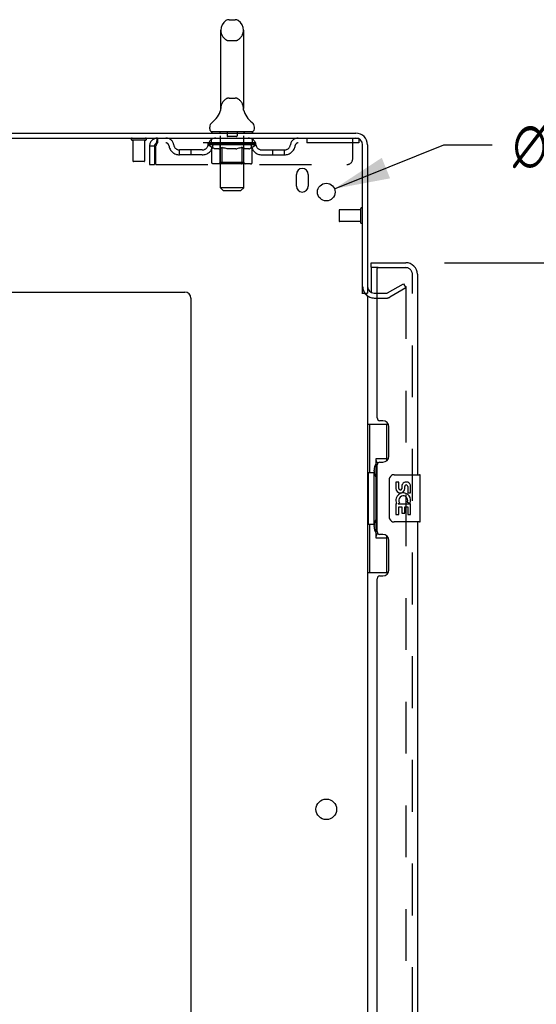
# Model space of a CAD drawing. Header units: inches. Extents: x 0 to 200, y 0 to 129.
# Tile 42 of 97: x 24 to 35, y 64 to 85. Entities that reach past the tile are written whole.
import ezdxf

# ---------------------------------------------------------------- set-up
doc = ezdxf.new("R2010")
doc.units = ezdxf.units.IN
doc.header["$LTSCALE"] = 11
doc.header["$MEASUREMENT"] = 0
doc.linetypes.add('HIDDEN', pattern=[0.2, 0.1, -0.1])
doc.layers.get('0').update_dxf_attribs({"linetype": 'CONTINUOUS'})
for name, color, linetype in [('DEFAULT_2', 8, 'HIDDEN'), ('DIMENSIONS', 7, 'CONTINUOUS'), ('DOOR_ASSEMBLY', 7, 'CONTINUOUS')]:
    doc.layers.add(name, color=color, linetype=linetype)
doc.styles.get("Standard").update_dxf_attribs({"font": 'arial.ttf'})
doc.styles.add('TEXTSTYLE_1', font='gdt', dxfattribs={"width": 0.8})
doc.dimstyles.new('DIMSTYLE_1', dxfattribs={"dimtxt": 0.882353, "dimasz": 1.176471, "dimexe": 0.09, "dimexo": 0.07, "dimgap": 0.0375, "dimtad": 0, "dimtih": 1, "dimtoh": 1, "dimzin": 4, "dimdsep": 46, "dimtxsty": 'Standard', "dimblk": '_FILLED', "dimblk1": '_FILLED', "dimblk2": '_FILLED', "dimcen": 0.09, "dimadec": 3, "dimazin": 1, "dimtfac": 1, "dimtdec": 3, "dimtofl": 0, "dimtmove": 0, "dimatfit": 3, "dimldrblk": '_FILLED', "dimfxl": 0, "dimtolj": 1, "dimtzin": 4, "dimarcsym": 0})
doc.dimstyles.new('DIMSTYLE_2', dxfattribs={"dimtxt": 0.882353, "dimasz": 1.176471, "dimexe": 0.09, "dimexo": 0.07, "dimgap": 0.09, "dimtad": 0, "dimtih": 1, "dimtoh": 1, "dimzin": 4, "dimdsep": 46, "dimtxsty": 'Standard', "dimblk": '_FILLED', "dimblk1": '_FILLED', "dimblk2": '_FILLED', "dimcen": 0.09, "dimadec": 3, "dimazin": 1, "dimtfac": 1, "dimtdec": 3, "dimtofl": 0, "dimtmove": 0, "dimatfit": 1, "dimldrblk": '_FILLED', "dimfxl": 0, "dimtolj": 1, "dimtzin": 4, "dimarcsym": 0})

# ---------------------------------------------------------------- blocks, each defined once
blk = doc.blocks.new('_FILLED')
at = {"color": 0, "linetype": 'ByBlock'}
blk.add_solid([(0, 0), (-1, 0.2), (-1, -0.2)], dxfattribs=at)
blk = doc.blocks.new('*D9')
at = {"layer": 'DIMENSIONS', "color": 2, "linetype": 'Continuous'}
for p, q in [((32.707, 80.042), (37.889, 80.042)), ((36.83, 80.042), (36.83, 50.267)), ((36.83, 17.542), (36.83, 47.179)), ((32.707, 17.542), (37.889, 17.542))]:
    blk.add_line(p, q, dxfattribs=at)
at = {"layer": 'DIMENSIONS', "color": 2, "linetype": 'Continuous', "xscale": 1.1764705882, "yscale": 1.1764705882, "zscale": 1.1764705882}
for p, rotation in [((36.83, 80.042), 90), ((36.83, 17.542), 270)]:
    blk.add_blockref('_FILLED', p, dxfattribs=dict(at, rotation=rotation))
at = {"layer": 'DIMENSIONS', "color": 2, "linetype": 'Continuous', "insert": (36.83, 49.826), "char_height": 0.8824, "width": 3.69342, "attachment_point": 2, "line_spacing_factor": 0.9}
blk.add_mtext('62.50\\PDOOR', dxfattribs=at)
blk = doc.blocks.new('*D19')
at = {"layer": 'DIMENSIONS', "color": 2, "linetype": 'Continuous'}
for p, q in [((30.371, 81.612), (32.689, 82.545)), ((32.689, 82.545), (33.718, 82.545))]:
    blk.add_line(p, q, dxfattribs=at)
at = {"layer": 'DIMENSIONS', "color": 2, "linetype": 'Continuous', "xscale": 1.1764705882, "yscale": 1.1764705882, "zscale": 1.1764705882, "rotation": 201.9136037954}
blk.add_blockref('_FILLED', (30.371, 81.612), dxfattribs=at)
at = {"layer": 'DIMENSIONS', "color": 2, "linetype": 'Continuous', "insert": (34.159, 82.986), "char_height": 0.88235, "width": 2.88869, "attachment_point": 1, "line_spacing_factor": 0.9, "style": 'TEXTSTYLE_1'}
blk.add_mtext('{\\fgdt;n}\\fArial;.38', dxfattribs=at)

msp = doc.modelspace()

# ---------------------------------------------------------------- linework, layer by layer
at = {"color": 7, "linetype": 'Continuous'}
for p, q in [((28.133, 85.2), (28.261, 85.2)), ((27.955, 84.978), (27.955, 83.315)), ((28.438, 84.978), (28.438, 83.315)), ((27.95, 83.271), (27.95, 83.27)), ((27.954, 83.286), (27.953, 83.285)), ((27.953, 83.285), (27.953, 83.285)), ((27.953, 83.285), (27.953, 83.284)), ((27.953, 83.284), (27.953, 83.283)), ((27.955, 83.293), (27.954, 83.292)), ((27.954, 83.292), (27.954, 83.291)), ((27.954, 83.291), (27.954, 83.29)), ((27.954, 83.29), (27.954, 83.289)), ((27.954, 83.289), (27.954, 83.288)), ((27.954, 83.288), (27.954, 83.287)), ((27.954, 83.287), (27.954, 83.286)), ((27.955, 83.315), (27.955, 83.31)), ((27.955, 83.296), (27.955, 83.294)), ((27.955, 83.294), (27.955, 83.293)), ((28.438, 83.31), (28.438, 83.315)), ((28.438, 83.309), (28.438, 83.31)), ((28.44, 83.285), (28.44, 83.287)), ((28.44, 83.284), (28.44, 83.285)), ((28.44, 83.284), (28.44, 83.284)), ((28.441, 83.283), (28.44, 83.284)), ((28.441, 83.283), (28.44, 83.284)), ((28.444, 83.27), (28.444, 83.271)), ((28.444, 83.27), (28.444, 83.27)), ((27.722, 82.882), (27.722, 82.92)), ((27.759, 82.822), (27.759, 82.792)), ((28.634, 82.822), (27.759, 82.822)), ((28.634, 82.822), (28.634, 82.792)), ((28.672, 82.882), (28.672, 82.92)), ((30.968, 79.396), (31.072, 79.396))]:
    msp.add_line(p, q, dxfattribs=at)
at = {"color": 3, "linetype": 'Continuous'}
for p, q in [((13.124, 82.792), (30.825, 82.792)), ((13.162, 82.688), (30.825, 82.688)), ((30.968, 79.385), (30.968, 82.546)), ((31.072, 82.546), (31.072, 79.396)), ((29.562, 81.667), (29.562, 81.917)), ((29.812, 81.917), (29.812, 81.667)), ((15.322, 79.417), (27.197, 79.417)), ((27.322, 79.292), (27.322, 16.917)), ((31.072, 79.344), (31.072, 18.24)), ((31.214, 79.396), (31.276, 79.396))]:
    msp.add_line(p, q, dxfattribs=at)
at = {"color": 7, "linetype": 'Continuous'}
for points in [[(27.955, 83.31), (27.955, 83.309), (27.955, 83.308), (27.955, 83.308), (27.955, 83.307), (27.955, 83.306), (27.955, 83.306), (27.955, 83.305), (27.955, 83.304), (27.955, 83.304), (27.955, 83.303), (27.955, 83.302)], [(27.955, 83.302), (27.955, 83.302), (27.955, 83.301), (27.955, 83.301), (27.955, 83.3), (27.955, 83.299), (27.955, 83.299), (27.955, 83.298), (27.955, 83.298), (27.955, 83.297), (27.955, 83.297), (27.955, 83.296), (27.955, 83.296)], [(28.44, 83.287), (28.44, 83.288), (28.44, 83.288), (28.44, 83.289), (28.44, 83.289), (28.439, 83.29), (28.439, 83.29), (28.439, 83.291), (28.439, 83.292), (28.439, 83.292), (28.439, 83.293), (28.439, 83.293), (28.439, 83.294), (28.439, 83.294), (28.439, 83.295), (28.439, 83.296), (28.439, 83.296), (28.439, 83.297), (28.439, 83.298), (28.439, 83.298), (28.439, 83.299), (28.438, 83.3), (28.438, 83.3), (28.438, 83.301), (28.438, 83.302), (28.438, 83.302), (28.438, 83.303), (28.438, 83.304), (28.438, 83.304), (28.438, 83.305), (28.438, 83.306), (28.438, 83.307), (28.438, 83.307), (28.438, 83.308), (28.438, 83.309)]]:
    msp.add_lwpolyline(points, dxfattribs=at)
at = {"color": 3, "linetype": 'Continuous'}
for centre, radius in [((30.197, 81.542), 0.188), ((30.197, 68.442), 0.219)]:
    msp.add_circle(centre, radius, dxfattribs=at)
at = {"color": 7, "linetype": 'Continuous'}
for centre, radius, start, end in [((28.197, 84.978), 0.241, 123.1848, 180), ((28.133, 85.075), 0.125, 90, 123.1848), ((28.261, 85.075), 0.125, 56.8152, 90), ((28.197, 84.978), 0.241, 0, 56.8152), ((27.473, 83.421), 0.5, 306.7414, 344.6791), ((28.921, 83.421), 0.5, 195.3209, 233.2586), ((27.847, 82.92), 0.125, 126.7414, 180), ((28.547, 82.92), 0.125, 0, 53.2586), ((27.782, 82.882), 0.06, 180, 270), ((28.612, 82.882), 0.06, 270, 360)]:
    msp.add_arc(centre, radius, start, end, dxfattribs=at)
at = {"color": 3, "linetype": 'Continuous'}
for centre, radius, start, end in [((30.825, 82.546), 0.246, 0, 90), ((30.825, 82.546), 0.142, 0, 90), ((29.687, 81.917), 0.125, 0, 180), ((29.687, 81.667), 0.125, 180, 360), ((27.197, 79.292), 0.125, 0, 90), ((31.214, 79.539), 0.142, 180, 270)]:
    msp.add_arc(centre, radius, start, end, dxfattribs=at)
at = {"layer": 'DEFAULT_2', "color": 8, "linetype": 'HIDDEN'}
for p, q in [((28.133, 84.755), (28.261, 84.755)), ((28.133, 83.537), (28.261, 83.537)), ((27.95, 83.27), (27.95, 83.27)), ((27.95, 83.27), (27.95, 83.27)), ((27.95, 83.27), (27.95, 83.27)), ((27.955, 83.293), (27.954, 83.292)), ((27.954, 83.292), (27.954, 83.291)), ((27.954, 83.291), (27.954, 83.29)), ((27.954, 83.29), (27.954, 83.289)), ((27.954, 83.289), (27.954, 83.288)), ((27.954, 83.288), (27.954, 83.287)), ((27.954, 83.287), (27.954, 83.286)), ((27.955, 83.309), (27.955, 83.308)), ((27.955, 83.305), (27.955, 83.304)), ((27.955, 83.304), (27.955, 83.304)), ((27.955, 83.303), (27.955, 83.303)), ((27.955, 83.302), (27.955, 83.302)), ((27.955, 83.302), (27.955, 83.302)), ((27.955, 83.301), (27.955, 83.301)), ((27.955, 83.301), (27.955, 83.301)), ((27.955, 83.3), (27.955, 83.3)), ((27.955, 83.299), (27.955, 83.299)), ((27.955, 83.296), (27.955, 83.295)), ((27.955, 83.295), (27.955, 83.294)), ((27.955, 83.294), (27.955, 83.293)), ((28.438, 83.31), (28.438, 83.31)), ((28.438, 83.306), (28.438, 83.306)), ((28.438, 83.304), (28.438, 83.304)), ((28.438, 83.302), (28.438, 83.303)), ((28.438, 83.301), (28.438, 83.301)), ((28.439, 83.294), (28.439, 83.294)), ((28.44, 83.287), (28.44, 83.288)), ((28.44, 83.286), (28.44, 83.287)), ((28.44, 83.284), (28.44, 83.285)), ((28.44, 83.285), (28.44, 83.285)), ((27.939, 82.822), (27.939, 82.792)), ((27.948, 81.632), (27.948, 82.792)), ((28.092, 82.812), (28.092, 82.732)), ((28.302, 82.812), (28.302, 82.732)), ((28.446, 81.632), (28.446, 82.792)), ((28.454, 82.822), (28.454, 82.792)), ((26.36, 82.645), (26.076, 82.645)), ((26.094, 82.645), (26.094, 82.198)), ((26.342, 82.645), (26.342, 82.198)), ((26.614, 82.688), (26.614, 82.584)), ((30.884, 82.584), (26.614, 82.584)), ((27.691, 82.547), (27.691, 82.584)), ((27.77, 82.491), (27.691, 82.547)), ((28.703, 82.547), (27.691, 82.547)), ((27.698, 82.579), (27.698, 82.584)), ((27.705, 82.576), (27.705, 82.579)), ((27.705, 82.576), (28.688, 82.576)), ((27.712, 82.576), (27.712, 82.579)), ((27.713, 82.576), (27.713, 82.579)), ((27.721, 82.579), (27.721, 82.584)), ((27.734, 82.576), (27.734, 82.579)), ((27.736, 82.576), (27.736, 82.579)), ((27.758, 82.579), (27.758, 82.584)), ((27.759, 82.584), (27.759, 82.688)), ((27.77, 82.576), (27.77, 82.579)), ((27.772, 82.576), (27.772, 82.579)), ((27.935, 82.579), (27.775, 82.579)), ((27.809, 82.579), (27.809, 82.584)), ((27.81, 82.576), (27.81, 82.579)), ((27.811, 82.576), (27.811, 82.579)), ((27.813, 82.576), (27.813, 82.579)), ((27.819, 82.576), (27.819, 82.579)), ((27.819, 82.576), (27.819, 82.579)), ((27.822, 82.576), (27.822, 82.579)), ((27.824, 82.576), (27.824, 82.579)), ((27.828, 82.576), (27.828, 82.579)), ((27.839, 82.576), (27.839, 82.579)), ((27.854, 82.576), (27.854, 82.581)), ((27.854, 82.576), (27.854, 82.579)), ((27.87, 82.576), (27.87, 82.579)), ((27.87, 82.576), (27.87, 82.579)), ((27.871, 82.579), (27.871, 82.584)), ((27.879, 82.576), (27.879, 82.579)), ((27.882, 82.576), (27.882, 82.579)), ((27.89, 82.576), (27.89, 82.579)), ((27.899, 82.576), (27.899, 82.582)), ((27.911, 82.576), (27.911, 82.579)), ((27.914, 82.576), (27.914, 82.579)), ((27.936, 82.576), (27.936, 82.579)), ((27.989, 82.579), (27.94, 82.579)), ((27.944, 82.579), (27.944, 82.584)), ((27.947, 82.17), (27.947, 82.544)), ((27.949, 82.576), (27.949, 82.579)), ((27.953, 82.576), (27.953, 82.579)), ((27.958, 82.576), (27.958, 82.583)), ((27.961, 82.576), (27.961, 82.579)), ((27.97, 82.576), (27.97, 82.579)), ((27.989, 82.576), (27.989, 82.579)), ((28.049, 82.579), (28.002, 82.579)), ((28.018, 82.576), (28.018, 82.579)), ((28.024, 82.579), (28.024, 82.584)), ((28.027, 82.576), (28.027, 82.579)), ((28.029, 82.576), (28.029, 82.583)), ((28.031, 82.576), (28.031, 82.579)), ((28.037, 82.576), (28.037, 82.579)), ((28.049, 82.576), (28.049, 82.579)), ((28.113, 82.579), (28.07, 82.579)), ((28.08, 82.576), (28.08, 82.579)), ((28.292, 82.722), (28.102, 82.722)), ((28.105, 82.579), (28.197, 82.584)), ((28.109, 82.579), (28.109, 82.584)), ((28.109, 82.579), (28.109, 82.584)), ((28.109, 82.584), (28.109, 82.584)), ((28.109, 82.576), (28.109, 82.579)), ((28.112, 82.576), (28.112, 82.579)), ((28.113, 82.576), (28.113, 82.579)), ((28.114, 82.576), (28.114, 82.579)), ((28.18, 82.579), (28.142, 82.579)), ((28.146, 82.576), (28.146, 82.579)), ((28.18, 82.576), (28.18, 82.579)), ((28.195, 82.579), (28.195, 82.579)), ((28.195, 82.576), (28.195, 82.579)), ((28.195, 82.576), (28.195, 82.579)), ((28.197, 82.579), (28.197, 82.584)), ((28.197, 82.584), (28.288, 82.579)), ((28.199, 82.576), (28.199, 82.579)), ((28.199, 82.576), (28.199, 82.579)), ((28.199, 82.579), (28.199, 82.579)), ((28.213, 82.576), (28.213, 82.579)), ((28.213, 82.579), (28.252, 82.579)), ((28.248, 82.576), (28.248, 82.579)), ((28.28, 82.576), (28.28, 82.579)), ((28.28, 82.576), (28.28, 82.579)), ((28.28, 82.579), (28.324, 82.579)), ((28.281, 82.576), (28.281, 82.579)), ((28.284, 82.579), (28.284, 82.584)), ((28.284, 82.584), (28.285, 82.584)), ((28.284, 82.576), (28.284, 82.579)), ((28.285, 82.579), (28.285, 82.584)), ((28.313, 82.576), (28.313, 82.579)), ((28.345, 82.576), (28.345, 82.579)), ((28.345, 82.579), (28.392, 82.579)), ((28.357, 82.576), (28.357, 82.579)), ((28.363, 82.576), (28.363, 82.579)), ((28.365, 82.576), (28.365, 82.583)), ((28.367, 82.576), (28.367, 82.579)), ((28.37, 82.579), (28.37, 82.584)), ((28.376, 82.576), (28.376, 82.579)), ((28.405, 82.576), (28.405, 82.579)), ((28.405, 82.579), (28.454, 82.579)), ((28.424, 82.576), (28.424, 82.579)), ((28.433, 82.576), (28.433, 82.579)), ((28.436, 82.576), (28.436, 82.583)), ((28.441, 82.576), (28.441, 82.579)), ((28.444, 82.576), (28.444, 82.579)), ((28.447, 82.17), (28.447, 82.544)), ((28.45, 82.579), (28.45, 82.584)), ((28.458, 82.576), (28.458, 82.579)), ((28.458, 82.579), (28.703, 82.579)), ((28.48, 82.576), (28.48, 82.579)), ((28.482, 82.576), (28.482, 82.579)), ((28.495, 82.576), (28.495, 82.582)), ((28.504, 82.576), (28.504, 82.579)), ((28.511, 82.576), (28.511, 82.579)), ((28.514, 82.576), (28.514, 82.579)), ((28.522, 82.579), (28.522, 82.584)), ((28.523, 82.576), (28.523, 82.579)), ((28.523, 82.576), (28.523, 82.579)), ((28.54, 82.576), (28.54, 82.581)), ((28.54, 82.576), (28.54, 82.579)), ((28.555, 82.576), (28.555, 82.579)), ((28.566, 82.576), (28.566, 82.579)), ((28.569, 82.576), (28.569, 82.579)), ((28.572, 82.576), (28.572, 82.579)), ((28.575, 82.576), (28.575, 82.579)), ((28.575, 82.576), (28.575, 82.579)), ((28.581, 82.576), (28.581, 82.579)), ((28.583, 82.576), (28.583, 82.579)), ((28.584, 82.576), (28.584, 82.579)), ((28.585, 82.579), (28.585, 82.584)), ((28.606, 82.581), (28.702, 82.582)), ((28.606, 82.579), (28.606, 82.581)), ((28.621, 82.576), (28.621, 82.579)), ((28.624, 82.576), (28.624, 82.579)), ((28.626, 82.492), (28.703, 82.547)), ((28.634, 82.584), (28.634, 82.688)), ((28.635, 82.579), (28.635, 82.584)), ((28.658, 82.576), (28.658, 82.579)), ((28.66, 82.576), (28.66, 82.579)), ((28.673, 82.579), (28.673, 82.584)), ((28.681, 82.576), (28.681, 82.579)), ((28.681, 82.576), (28.681, 82.579)), ((28.688, 82.576), (28.688, 82.579)), ((28.695, 82.579), (28.695, 82.584)), ((28.702, 82.579), (28.702, 82.582)), ((28.703, 82.547), (28.703, 82.579)), ((29.784, 82.688), (29.784, 82.584)), ((30.759, 82.251), (30.759, 82.688)), ((30.825, 82.688), (30.884, 82.688)), ((30.884, 82.688), (30.884, 82.584)), ((26.447, 82.521), (26.447, 82.126)), ((26.447, 82.521), (26.551, 82.521)), ((26.551, 82.521), (26.551, 82.126)), ((26.581, 82.126), (26.581, 82.521)), ((27.082, 82.333), (27.082, 82.437)), ((27.565, 82.437), (27.082, 82.437)), ((27.565, 82.333), (27.082, 82.333)), ((27.332, 82.333), (27.332, 82.437)), ((27.77, 82.167), (27.77, 82.491)), ((27.77, 82.491), (27.781, 82.484)), ((27.792, 82.477), (27.781, 82.484)), ((27.803, 82.471), (27.792, 82.477)), ((27.814, 82.466), (27.803, 82.471)), ((27.825, 82.461), (27.814, 82.466)), ((27.835, 82.458), (27.824, 82.461)), ((27.918, 82.458), (27.835, 82.458)), ((27.918, 82.458), (27.929, 82.461)), ((27.94, 82.466), (27.929, 82.461)), ((27.951, 82.471), (27.94, 82.466)), ((27.962, 82.477), (27.951, 82.471)), ((27.973, 82.484), (27.961, 82.477)), ((27.984, 82.491), (27.973, 82.484)), ((27.984, 82.167), (27.984, 82.491)), ((27.984, 82.491), (28.007, 82.484)), ((28.03, 82.477), (28.007, 82.484)), ((28.052, 82.471), (28.029, 82.477)), ((28.074, 82.466), (28.051, 82.471)), ((28.096, 82.461), (28.074, 82.466)), ((28.118, 82.458), (28.096, 82.461)), ((28.276, 82.458), (28.118, 82.458)), ((28.276, 82.458), (28.298, 82.461)), ((28.321, 82.466), (28.298, 82.461)), ((28.343, 82.471), (28.32, 82.466)), ((28.366, 82.477), (28.343, 82.471)), ((28.389, 82.484), (28.365, 82.477)), ((28.412, 82.492), (28.388, 82.484)), ((28.412, 82.167), (28.412, 82.492)), ((28.412, 82.492), (28.424, 82.484)), ((28.435, 82.477), (28.424, 82.484)), ((28.447, 82.471), (28.435, 82.477)), ((28.458, 82.466), (28.447, 82.471)), ((28.47, 82.461), (28.458, 82.466)), ((28.481, 82.458), (28.47, 82.461)), ((28.556, 82.458), (28.481, 82.458)), ((28.556, 82.458), (28.567, 82.461)), ((28.579, 82.466), (28.567, 82.461)), ((28.59, 82.471), (28.579, 82.466)), ((28.602, 82.477), (28.59, 82.471)), ((28.614, 82.485), (28.602, 82.477)), ((28.626, 82.492), (28.614, 82.484)), ((28.626, 82.167), (28.626, 82.492)), ((28.828, 82.437), (29.311, 82.437)), ((28.828, 82.333), (29.311, 82.333)), ((29.061, 82.333), (29.061, 82.437)), ((29.311, 82.333), (29.311, 82.437)), ((26.332, 82.188), (26.104, 82.188)), ((26.447, 82.126), (26.551, 82.126)), ((26.581, 82.126), (30.634, 82.126)), ((28.591, 82.138), (27.804, 82.138)), ((27.947, 82.17), (27.915, 82.138)), ((28.447, 82.17), (27.947, 82.17)), ((27.993, 82.141), (27.991, 82.143)), ((27.997, 82.139), (27.995, 82.14)), ((27.999, 82.138), (27.997, 82.139)), ((28.001, 82.138), (27.999, 82.138)), ((28.447, 82.17), (28.479, 82.138)), ((28.008, 81.572), (27.948, 81.632)), ((28.446, 81.632), (27.948, 81.632)), ((28.008, 81.572), (28.386, 81.572)), ((28.386, 81.572), (28.446, 81.632)), ((30.468, 81.156), (30.468, 80.928)), ((30.925, 81.166), (30.478, 81.166)), ((30.925, 81.184), (30.925, 80.9)), ((30.925, 80.918), (30.478, 80.918)), ((31.493, 79.4), (31.832, 79.597)), ((31.884, 79.507), (31.545, 79.31)), ((31.832, 79.597), (31.884, 79.507)), ((31.884, 79.526), (31.884, 18.058)), ((31.214, 79.292), (31.476, 79.292)), ((31.276, 79.396), (31.476, 79.396))]:
    msp.add_line(p, q, dxfattribs=at)
for points in [[(26.614, 82.688), (26.611, 82.687), (26.609, 82.684), (26.607, 82.679), (26.604, 82.672), (26.602, 82.662), (26.6, 82.652), (26.597, 82.639), (26.595, 82.625), (26.593, 82.61), (26.59, 82.594), (26.588, 82.576), (26.586, 82.558), (26.583, 82.54), (26.581, 82.521)], [(26.614, 82.584), (26.611, 82.584), (26.609, 82.582), (26.607, 82.581), (26.604, 82.578), (26.602, 82.574), (26.6, 82.57), (26.597, 82.566), (26.595, 82.56), (26.593, 82.555), (26.59, 82.548), (26.588, 82.542), (26.586, 82.535), (26.583, 82.528), (26.581, 82.521)], [(27.804, 82.138), (27.8, 82.138), (27.796, 82.139), (27.792, 82.14), (27.788, 82.141), (27.784, 82.143), (27.781, 82.146), (27.778, 82.148), (27.775, 82.152), (27.773, 82.155), (27.771, 82.159), (27.77, 82.163), (27.77, 82.167)], [(27.985, 82.155), (27.985, 82.159), (27.984, 82.163), (27.984, 82.167)], [(27.995, 82.14), (27.993, 82.141), (27.991, 82.143), (27.989, 82.146), (27.988, 82.148), (27.987, 82.152), (27.985, 82.155), (27.985, 82.159), (27.984, 82.163), (27.984, 82.167)], [(27.989, 82.146), (27.988, 82.148), (27.987, 82.152)], [(28.395, 82.138), (28.397, 82.138), (28.399, 82.139), (28.401, 82.14), (28.403, 82.141), (28.405, 82.143), (28.406, 82.146), (28.408, 82.148), (28.409, 82.152), (28.41, 82.155), (28.411, 82.159), (28.412, 82.163), (28.412, 82.167)], [(28.591, 82.138), (28.596, 82.138), (28.6, 82.139), (28.604, 82.14), (28.608, 82.141), (28.611, 82.143), (28.615, 82.146), (28.618, 82.148), (28.62, 82.152), (28.623, 82.155), (28.624, 82.159), (28.625, 82.163), (28.626, 82.167)], [(31.867, 79.546), (31.867, 79.546), (31.865, 79.546), (31.863, 79.546), (31.861, 79.545), (31.859, 79.544)], [(31.873, 79.545), (31.871, 79.546), (31.869, 79.546), (31.867, 79.546)], [(31.873, 79.545), (31.874, 79.545), (31.876, 79.544), (31.878, 79.542), (31.879, 79.541), (31.881, 79.539), (31.882, 79.537), (31.883, 79.535), (31.883, 79.533), (31.884, 79.531), (31.884, 79.529), (31.884, 79.526)]]:
    msp.add_lwpolyline(points, dxfattribs=at)
for centre, radius, start, end in [((28.197, 84.978), 0.241, 180, 236.8152), ((28.197, 84.978), 0.241, 303.1848, 360), ((28.133, 84.88), 0.125, 236.8152, 270), ((28.261, 84.88), 0.125, 270, 303.1848), ((28.197, 83.315), 0.241, 123.1848, 180), ((28.133, 83.412), 0.125, 90, 123.1848), ((28.261, 83.412), 0.125, 56.8152, 90), ((28.197, 83.315), 0.241, 0, 56.8152), ((27.918, 82.792), 0.03, 0, 90), ((28.082, 82.812), 0.01, 0, 90), ((28.312, 82.812), 0.01, 90, 180), ((28.476, 82.792), 0.03, 90, 180), ((26.076, 82.667), 0.0215, 90, 270), ((26.36, 82.667), 0.0215, 270, 90), ((26.614, 82.521), 0.167, 90, 180), ((26.614, 82.521), 0.063, 90, 180), ((26.793, 82.521), 0.167, 8.0716, 90), ((26.794, 82.522), 0.0625, 7.9863, 90), ((27.082, 82.562), 0.125, 188.0716, 270), ((27.565, 82.562), 0.125, 270, 351.9284), ((27.854, 82.521), 0.167, 90, 171.9284), ((27.854, 82.522), 0.0625, 90, 172.0137), ((27.915, 82.544), 0.0318, 0, 90), ((28.102, 82.732), 0.01, 180, 270), ((28.292, 82.732), 0.01, 270, 360), ((28.479, 82.544), 0.0318, 90, 180), ((28.539, 82.521), 0.167, 8.0716, 90), ((28.54, 82.522), 0.0625, 7.9863, 90), ((28.828, 82.562), 0.125, 188.0716, 270), ((29.311, 82.562), 0.125, 270, 351.9284), ((29.6, 82.521), 0.167, 90, 171.9284), ((29.6, 82.522), 0.0625, 90, 172.0137), ((27.082, 82.562), 0.229, 187.9863, 270), ((27.565, 82.562), 0.229, 270, 352.0137), ((28.828, 82.562), 0.229, 187.9863, 270), ((29.311, 82.562), 0.229, 270, 352.0137), ((26.104, 82.198), 0.01, 180, 270), ((26.332, 82.198), 0.01, 270, 360), ((30.634, 82.251), 0.125, 270, 360), ((30.478, 81.156), 0.01, 90, 180), ((30.946, 81.184), 0.0215, 0, 180), ((30.478, 80.928), 0.01, 180, 270), ((30.946, 80.9), 0.0215, 180, 360), ((31.214, 79.539), 0.246, 180, 270), ((31.476, 79.429), 0.033, 270, 300), ((31.476, 79.429), 0.137, 270, 300)]:
    msp.add_arc(centre, radius, start, end, dxfattribs=at)
for centre, major_axis, ratio, start_param, end_param in [((28.197, 82.584), (0.506, 0.005), 0.05963, 2.96643, 3.140963), ((27.675, 82.575), (0.158, 0), 0.060556, 0.430652, 1.470503), ((28.197, 82.584), (0.506, 0), 0.060556, -3.141593, -2.96706), ((27.675, 82.569), (0.158, 0.002), 0.05963, 1.376596, 1.469874), ((28.197, 82.584), (0.506, 0.011), 0.05688, 2.791345, 2.965878), ((27.655, 82.575), (0.158, 0.002), 0.05963, 0.25549, 1.295341), ((27.71, 82.575), (0.158, -0.002), 0.05963, 0.605815, 1.645666), ((28.197, 82.584), (0.506, -0.005), 0.05963, -2.96643, -2.791898), ((27.71, 82.569), (0.158, 0), 0.060556, 1.551758, 1.645036), ((27.655, 82.569), (0.158, 0.003), 0.05688, 1.20151, 1.294789), ((27.711, 82.571), (0.131, 0.001), 0.05963, 1.065228, 1.614276), ((27.695, 82.571), (0.131, 0.003), 0.05688, 0.890143, 1.43919), ((27.742, 82.571), (0.131, 0), 0.060556, 1.240391, 1.789438), ((28.197, 82.584), (0.506, 0.015), 0.052395, 2.616403, 2.790936), ((27.652, 82.575), (0.158, 0.003), 0.05688, 0.080405, 1.120256), ((27.76, 82.575), (0.158, -0.003), 0.05688, 0.7809, 1.820751), ((28.197, 82.584), (0.506, -0.011), 0.05688, -2.791345, -2.616812), ((27.76, 82.569), (0.158, -0.002), 0.05963, 1.72692, 1.820198), ((27.652, 82.569), (0.158, 0.005), 0.052395, 1.026568, 1.119847), ((27.695, 82.571), (0.131, 0.004), 0.052395, 0.715201, 1.264248), ((27.786, 82.571), (0.131, -0.001), 0.05963, 1.415553, 1.9646), ((28.197, 82.584), (0.506, 0.02), 0.046319, 2.441654, 2.616187), ((27.824, 82.575), (0.158, -0.005), 0.052395, 0.955842, 1.995693), ((28.197, 82.584), (0.506, -0.015), 0.052395, -2.616403, -2.44187), ((27.666, 82.575), (0.158, 0.005), 0.052395, -0.094537, 0.945314), ((27.824, 82.569), (0.158, -0.003), 0.05688, 1.902006, 1.995284), ((27.666, 82.569), (0.158, 0.006), 0.046319, 0.851819, 0.945098), ((27.709, 82.571), (0.131, 0.005), 0.046319, 0.540452, 1.089499), ((27.843, 82.571), (0.131, -0.003), 0.05688, 1.590638, 2.139686), ((28.197, 82.584), (0.506, 0.024), 0.038841, 2.267123, 2.441656), ((27.898, 82.575), (0.158, -0.006), 0.046319, 1.130591, 2.170442), ((27.696, 82.575), (0.158, 0.006), 0.046319, -0.269286, 0.770565), ((28.197, 82.584), (0.506, -0.02), 0.046319, -2.441654, -2.267121), ((27.898, 82.569), (0.158, -0.005), 0.052395, 2.076947, 2.170226), ((27.696, 82.569), (0.158, 0.007), 0.038841, 0.677289, 0.770567), ((27.739, 82.571), (0.131, 0.006), 0.038841, 0.365921, 0.914969), ((27.91, 82.571), (0.131, -0.004), 0.052395, 1.76558, 2.314627), ((28.197, 82.584), (0.506, 0.027), 0.030195, 2.09281, 2.267343), ((27.982, 82.575), (0.158, -0.007), 0.038841, 1.305122, 2.344973), ((27.741, 82.575), (0.158, 0.007), 0.038841, -0.443817, 0.596034), ((28.197, 82.584), (0.506, -0.024), 0.038841, -2.267123, -2.092591), ((27.982, 82.569), (0.158, -0.006), 0.046319, 2.251696, 2.344975), ((27.741, 82.569), (0.158, 0.008), 0.030195, 0.502975, 0.596254), ((27.782, 82.571), (0.131, 0.007), 0.030195, 0.191608, 0.740655), ((27.987, 82.571), (0.131, -0.005), 0.046319, 1.940329, 2.489376), ((27.799, 82.575), (0.158, 0.008), 0.030195, -0.61813, 0.421721), ((28.197, 82.584), (0.506, 0.029), 0.020645, 1.918687, 2.09322), ((28.072, 82.575), (0.158, -0.008), 0.030195, 1.479435, 2.519286), ((28.197, 82.584), (0.506, -0.027), 0.030195, -2.09281, -1.918277), ((28.072, 82.569), (0.158, -0.007), 0.038841, 2.426227, 2.519505), ((27.799, 82.569), (0.158, 0.009), 0.020645, 0.328852, 0.422131), ((27.838, 82.571), (0.131, 0.007), 0.020645, 0.017485, 0.566532), ((28.069, 82.571), (0.131, -0.006), 0.038841, 2.11486, 2.663907), ((27.87, 82.575), (0.158, 0.009), 0.020645, -0.792253, 0.247598), ((28.197, 82.584), (0.506, 0.03), 0.010478, 1.744704, 1.919237), ((28.166, 82.575), (0.158, -0.009), 0.020645, 1.653558, 2.693409), ((28.197, 82.584), (0.506, -0.029), 0.020645, -1.918687, -1.744154), ((28.166, 82.569), (0.158, -0.008), 0.030195, 2.60054, 2.693819), ((27.87, 82.569), (0.158, 0.009), 0.010478, 0.154869, 0.248148), ((27.905, 82.571), (0.131, 0.008), 0.010478, 6.126688, 6.675735), ((28.156, 82.571), (0.131, -0.007), 0.030195, 2.289173, 2.83822), ((27.951, 82.575), (0.158, 0.009), 0.010478, -0.966236, -0.000846), ((28.261, 82.575), (0.158, -0.009), 0.010478, 1.827541, 2.867392), ((28.197, 82.584), (0.506, -0.03), 0.010478, -1.744704, -1.570171), ((28.261, 82.569), (0.158, -0.009), 0.020645, 2.774664, 2.867942), ((28.244, 82.571), (0.131, -0.007), 0.020645, 2.463296, 3.012344), ((28.132, 82.575), (0.158, 0.009), 0.010478, 0.274201, 1.314052), ((28.063, 82.571), (0.131, 0.008), 0.010478, -0.000483, 0.504314), ((28.039, 82.569), (0.158, 0.009), 0.010478, 0.099668, 0.192946), ((28.197, 82.584), (0.506, 0.03), 0.010478, -1.571421, -1.396888), ((28.354, 82.569), (0.158, -0.009), 0.010478, 2.948646, 3.041925), ((28.33, 82.571), (0.131, -0.008), 0.010478, 2.637279, 3.142076), ((28.227, 82.575), (0.158, 0.009), 0.020645, 0.448184, 1.488034), ((28.15, 82.571), (0.131, 0.007), 0.020645, 0.129249, 0.678296), ((28.132, 82.569), (0.158, 0.009), 0.020645, 0.273651, 0.366929), ((28.443, 82.575), (0.158, -0.009), 0.010478, -3.140747, -2.175357), ((28.197, 82.584), (0.506, 0.029), 0.020645, -1.397439, -1.222906), ((28.197, 82.584), (0.506, -0.03), 0.010478, 1.222355, 1.396888), ((28.321, 82.575), (0.158, 0.008), 0.030195, 0.622307, 1.662158), ((28.238, 82.571), (0.131, 0.007), 0.030195, 0.303372, 0.852419), ((28.488, 82.571), (0.131, -0.008), 0.010478, 2.749043, 3.29809), ((28.523, 82.575), (0.158, -0.009), 0.020645, 2.893995, 3.933846), ((28.227, 82.569), (0.158, 0.008), 0.030195, 0.447774, 0.541052), ((28.523, 82.569), (0.158, -0.009), 0.010478, 2.893445, 2.986723), ((28.197, 82.584), (0.506, 0.027), 0.030195, -1.223315, -1.048783), ((28.197, 82.584), (0.506, -0.029), 0.020645, 1.048373, 1.222906), ((28.412, 82.575), (0.158, 0.007), 0.038841, 0.79662, 1.836471), ((28.324, 82.571), (0.131, 0.006), 0.038841, 0.477686, 1.026733), ((28.555, 82.571), (0.131, -0.007), 0.020645, 2.57506, 3.124108), ((28.594, 82.575), (0.158, -0.008), 0.030195, 2.719872, 3.759723), ((28.495, 82.575), (0.158, 0.006), 0.046319, 0.971151, 2.011002), ((28.321, 82.569), (0.158, 0.007), 0.038841, 0.622087, 0.715366), ((28.594, 82.569), (0.158, -0.009), 0.020645, 2.719462, 2.812741), ((28.197, 82.584), (0.506, 0.024), 0.038841, -1.049002, -0.874469), ((28.197, 82.584), (0.506, -0.027), 0.030195, 0.87425, 1.048783), ((28.407, 82.571), (0.131, 0.005), 0.046319, 0.652216, 1.201263), ((28.57, 82.575), (0.158, 0.005), 0.052395, 1.1459, 2.185751), ((28.611, 82.571), (0.131, -0.007), 0.030195, 2.400937, 2.949985), ((28.653, 82.575), (0.158, -0.007), 0.038841, 2.545558, 3.585409), ((28.483, 82.571), (0.131, 0.004), 0.052395, 0.826965, 1.376012), ((28.412, 82.569), (0.158, 0.006), 0.046319, 0.796618, 0.889896), ((28.653, 82.569), (0.158, -0.008), 0.030195, 2.545339, 2.638617), ((28.634, 82.575), (0.158, 0.003), 0.05688, 1.320842, 2.360692), ((28.197, 82.584), (0.506, 0.02), 0.046319, -0.874471, -0.699939), ((28.197, 82.584), (0.506, -0.024), 0.038841, 0.699936, 0.874469), ((28.698, 82.575), (0.158, -0.006), 0.046319, 2.371028, 3.410879), ((28.655, 82.571), (0.131, -0.006), 0.038841, 2.226624, 2.775671), ((28.684, 82.575), (0.158, 0.002), 0.05963, 1.495927, 2.535778), ((28.551, 82.571), (0.131, 0.003), 0.05688, 1.001907, 1.550954), ((28.728, 82.575), (0.158, -0.005), 0.052395, 2.196279, 3.23613), ((28.684, 82.571), (0.131, -0.005), 0.046319, 2.052093, 2.601141), ((28.495, 82.569), (0.158, 0.005), 0.052395, 0.971367, 1.064645), ((28.719, 82.575), (0.158, 0), 0.060556, 2.364024, 2.71094), ((28.698, 82.569), (0.158, -0.007), 0.038841, 2.371026, 2.464304), ((28.741, 82.575), (0.158, -0.003), 0.05688, 2.021337, 3.061188), ((28.197, 82.584), (0.506, 0.015), 0.052395, -0.699723, -0.52519), ((28.197, 82.584), (0.506, -0.02), 0.046319, 0.525406, 0.699939), ((28.738, 82.575), (0.158, -0.002), 0.05963, 1.846251, 2.886102), ((28.608, 82.571), (0.131, 0.001), 0.05963, 1.176993, 1.72604), ((28.699, 82.571), (0.131, -0.004), 0.052395, 1.877344, 2.426392), ((28.652, 82.571), (0.131, 0), 0.060556, 1.352155, 1.901202), ((28.698, 82.571), (0.131, -0.003), 0.05688, 1.702402, 2.25145), ((28.683, 82.571), (0.131, -0.001), 0.05963, 1.527317, 2.076364), ((28.57, 82.569), (0.158, 0.003), 0.05688, 1.146309, 1.239587), ((28.728, 82.569), (0.158, -0.006), 0.046319, 2.196495, 2.289773), ((28.197, 82.584), (0.506, 0.011), 0.05688, -0.524781, -0.350248), ((28.197, 82.584), (0.506, -0.015), 0.052395, 0.350657, 0.52519), ((28.719, 82.569), (0.158, -0.002), 0.05963, 1.764997, 1.971333), ((28.634, 82.569), (0.158, 0.002), 0.05963, 1.321394, 1.414673), ((28.741, 82.569), (0.158, -0.005), 0.052395, 2.021746, 2.115024), ((28.197, 82.584), (0.506, 0.005), 0.05963, -0.349695, -0.175162), ((28.197, 82.584), (0.506, -0.011), 0.05688, 0.175715, 0.350248), ((28.738, 82.569), (0.158, -0.003), 0.05688, 1.846804, 1.940083), ((28.684, 82.569), (0.158, 0), 0.060556, 1.496556, 1.589835), ((28.197, 82.584), (0.506, -0.005), 0.05963, 6.27665, 6.458348), ((28.197, 82.584), (0.506, 0), 0.060556, -0.174533, -0.058352)]:
    msp.add_ellipse(centre, major_axis=major_axis, ratio=ratio, start_param=start_param, end_param=end_param, dxfattribs=at)
at = {"layer": 'DOOR_ASSEMBLY', "color": 7, "linetype": 'Continuous'}
for p, q in [((31.151, 79.938), (31.151, 80.042)), ((31.151, 79.918), (31.151, 79.411)), ((31.072, 76.617), (31.512, 76.617)), ((31.111, 76.617), (31.111, 75.592)), ((31.476, 76.617), (31.476, 75.837)), ((31.249, 75.882), (31.249, 74.202)), ((31.476, 75.882), (31.249, 75.882)), ((31.089, 75.592), (31.089, 74.492)), ((31.089, 75.592), (31.212, 75.592)), ((31.212, 75.622), (31.212, 75.643)), ((31.212, 74.492), (31.212, 75.592)), ((31.535, 74.642), (31.535, 75.442)), ((31.635, 75.542), (32.175, 75.542)), ((32.19, 74.557), (32.19, 75.527)), ((31.672, 75.388), (31.672, 75.252)), ((31.735, 75.388), (31.672, 75.388)), ((31.735, 75.252), (31.735, 75.388)), ((31.8, 75.314), (31.801, 75.245)), ((31.861, 75.252), (31.861, 75.294)), ((31.924, 75.294), (31.924, 75.157)), ((31.987, 75.157), (31.987, 75.294)), ((31.924, 75.157), (31.987, 75.157)), ((31.672, 74.927), (31.672, 74.696)), ((31.691, 74.927), (31.672, 74.927)), ((31.725, 74.927), (31.752, 74.946)), ((31.725, 74.927), (31.987, 74.927)), ((31.735, 74.696), (31.735, 74.864)), ((31.735, 74.864), (31.8, 74.864)), ((31.8, 74.864), (31.8, 74.728)), ((31.861, 74.728), (31.861, 74.864)), ((31.861, 74.864), (31.924, 74.864)), ((31.916, 74.963), (31.974, 74.938)), ((31.924, 74.864), (31.924, 74.696)), ((31.987, 74.696), (31.987, 74.927)), ((31.672, 74.696), (31.735, 74.696)), ((31.8, 74.728), (31.861, 74.728)), ((31.924, 74.696), (31.987, 74.696)), ((31.089, 74.492), (31.212, 74.492)), ((31.111, 74.492), (31.111, 73.467)), ((31.212, 74.441), (31.212, 74.462)), ((32.175, 74.542), (31.635, 74.542)), ((31.249, 74.202), (31.476, 74.202)), ((31.476, 74.247), (31.476, 73.467)), ((31.072, 73.467), (31.512, 73.467))]:
    msp.add_line(p, q, dxfattribs=at)
at = {"layer": 'DOOR_ASSEMBLY', "color": 3, "linetype": 'Continuous'}
for p, q in [((31.151, 80.042), (31.883, 80.042)), ((31.276, 76.75), (31.276, 79.918)), ((32.13, 79.796), (32.13, 75.542)), ((31.396, 76.69), (31.336, 76.69)), ((31.526, 75.94), (31.526, 76.56)), ((31.276, 74.335), (31.276, 75.75)), ((31.336, 75.81), (31.396, 75.81)), ((32.13, 74.542), (32.13, 58.042)), ((31.396, 74.275), (31.336, 74.275)), ((31.526, 73.525), (31.526, 74.145)), ((31.336, 73.395), (31.396, 73.395)), ((31.276, 59.25), (31.276, 73.335))]:
    msp.add_line(p, q, dxfattribs=at)
at = {"layer": 'DOOR_ASSEMBLY', "color": 8, "linetype": 'HIDDEN'}
for p, q in [((31.296, 79.938), (31.151, 79.938)), ((31.296, 79.938), (31.883, 79.938)), ((32.026, 17.789), (32.026, 79.796))]:
    msp.add_line(p, q, dxfattribs=at)
at = {"layer": 'DOOR_ASSEMBLY', "color": 7, "linetype": 'Continuous'}
for points in [[(31.249, 75.858), (31.249, 75.855), (31.25, 75.851), (31.25, 75.847), (31.252, 75.843), (31.253, 75.838), (31.255, 75.833), (31.258, 75.828), (31.261, 75.822), (31.264, 75.815), (31.268, 75.808), (31.272, 75.801), (31.277, 75.793), (31.282, 75.785), (31.285, 75.781)], [(31.535, 75.442), (31.535, 75.448), (31.536, 75.455), (31.537, 75.461), (31.538, 75.467), (31.54, 75.473), (31.542, 75.478)], [(31.542, 74.606), (31.54, 74.612), (31.538, 74.617), (31.537, 74.623), (31.536, 74.63), (31.535, 74.636), (31.535, 74.642)], [(31.285, 74.303), (31.282, 74.299), (31.277, 74.291), (31.272, 74.283), (31.268, 74.276), (31.264, 74.269), (31.261, 74.263), (31.258, 74.257), (31.255, 74.251), (31.253, 74.246), (31.252, 74.241), (31.25, 74.237), (31.25, 74.233), (31.249, 74.229), (31.249, 74.226)]]:
    msp.add_lwpolyline(points, dxfattribs=at)
at = {"layer": 'DOOR_ASSEMBLY', "color": 3, "linetype": 'Continuous'}
for centre, radius, start, end in [((31.883, 79.796), 0.246, 0, 90), ((31.296, 79.918), 0.02, 90, 180), ((31.336, 76.75), 0.06, 180, 270), ((31.396, 76.56), 0.13, 0, 90), ((31.396, 75.94), 0.13, 270, 360), ((31.336, 75.75), 0.06, 90, 180), ((31.336, 74.335), 0.06, 180, 270), ((31.396, 74.145), 0.13, 0, 90), ((31.336, 73.335), 0.06, 90, 180), ((31.396, 73.525), 0.13, 270, 360)]:
    msp.add_arc(centre, radius, start, end, dxfattribs=at)
at = {"layer": 'DOOR_ASSEMBLY', "color": 7, "linetype": 'Continuous'}
for centre, radius, start, end in [((31.171, 79.918), 0.02, 90, 180), ((31.635, 75.442), 0.1, 90, 158.7946), ((32.175, 75.527), 0.015, 0, 90), ((31.767, 75.252), 0.0943, 180, 360), ((31.767, 75.252), 0.0314, 180, 261.2295), ((31.766, 75.256), 0.0362, 263.4285, 341.7628), ((31.893, 75.294), 0.0943, 68.6999, 167.4338), ((31.893, 75.294), 0.0314, 0, 180.0485), ((31.893, 75.294), 0.0943, 0, 68.6704), ((31.826, 75), 0.154, 161.4199, 206.1963), ((31.83, 75), 0.157, 336.5966, 161.8791), ((31.83, 75), 0.0943, 336.5966, 215.1122), ((31.83, 75), 0.157, 205.737, 207.8532), ((31.635, 74.642), 0.1, 201.205, 270), ((32.175, 74.557), 0.015, 270, 360)]:
    msp.add_arc(centre, radius, start, end, dxfattribs=at)
at = {"layer": 'DOOR_ASSEMBLY', "color": 8, "linetype": 'HIDDEN'}
msp.add_arc((31.883, 79.796), 0.142, 0, 90, dxfattribs=at)
at = {"layer": 'DOOR_ASSEMBLY', "color": 7, "linetype": 'Continuous'}
for centre, start_param, end_param in [((31.316, 75.633), 0.699287, 1.51401), ((31.316, 75.633), -4.655602, -3.84088), ((31.316, 74.452), 0.699287, 1.51401), ((31.316, 74.452), -4.655602, -3.84088)]:
    msp.add_ellipse(centre, major_axis=(0, 0.18), ratio=0.579493, start_param=start_param, end_param=end_param, dxfattribs=at)

# ---------------------------------------------------------------- dimensions: what is measured, and where the dimension line sits
at = {"layer": 'DIMENSIONS', "color": 2, "linetype": 'Continuous'}
dim = msp.add_diameter_dim_2p(p1=(30.371, 81.612), p2=(30.023, 81.472), text='%%c<>', dimstyle='DIMSTYLE_2', override={"dimpost": '<>'}, dxfattribs=at)
dim.commit()
dim.dimension.update_dxf_attribs({"geometry": '*D19', "text_midpoint": (35.604, 82.545), "dimtype": 163})
dim = msp.add_linear_dim(base=(36.83, 17.542), p1=(32.637, 80.042), p2=(32.637, 17.542), angle=270, text='<>\\PDOOR', dimstyle='DIMSTYLE_1', dxfattribs=at)
dim.commit()
dim.dimension.update_dxf_attribs({"geometry": '*D9', "text_midpoint": (36.83, 48.723), "dimtype": 160})

doc.saveas('drawing.dxf')
